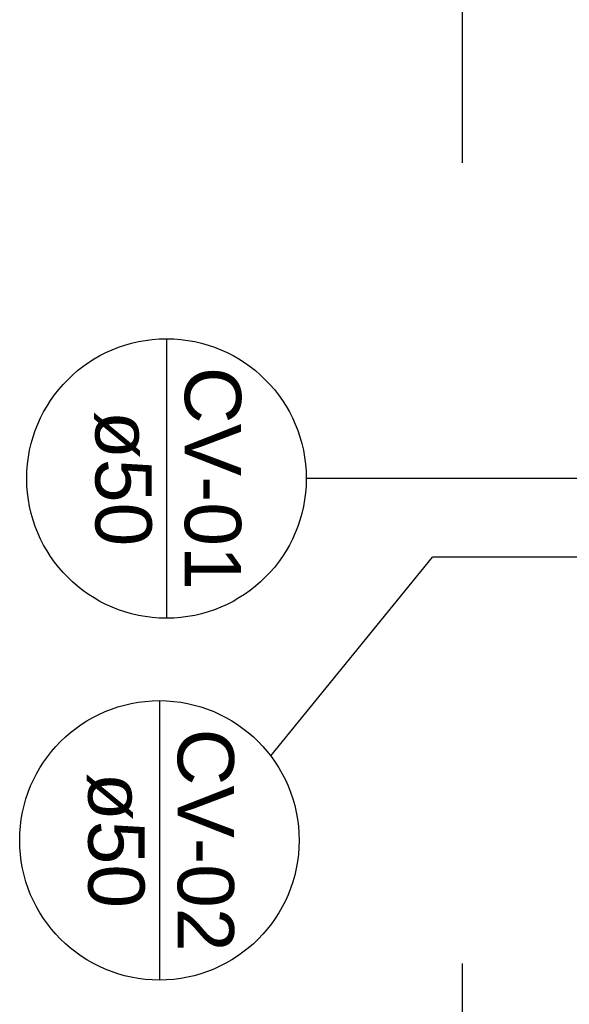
# Model space of a CAD drawing. Header units: millimetres. Extents: x -20654 to 2526, y -8238 to 977.
# Tile 101 of 219: x -10313.505 to -10312.633, y -4121.374 to -4119.812. Entities that reach past the tile are written whole.
import ezdxf

# ---------------------------------------------------------------- set-up
doc = ezdxf.new("R2010")
doc.units = ezdxf.units.MM
doc.linetypes.add('HIDDEN2', pattern=[0.47625, 0.3175, -0.15875])
for name, color, linetype in [('CV-Indicação coluna', 7, 'Continuous'), ('P-PIPE-IDEN', 7, 'Continuous'), ('TQ-Conexões', 7, 'Continuous')]:
    doc.layers.add(name, color=color, linetype=linetype)
doc.styles.add('Arial_9', font='arial.ttf', dxfattribs={"height": 0.0625})

# ---------------------------------------------------------------- blocks, each defined once
blk = doc.blocks.new('Anotacao_Coluna - Coluna-1332778-9 COBERTURA')
at = {"layer": 'P-PIPE-IDEN'}
blk.add_line((-0.006203, 0), (0.006203, 0), dxfattribs=at)
blk.add_circle((0, 0), 0.006203, dxfattribs=at)

msp = doc.modelspace()

# ---------------------------------------------------------------- linework, layer by layer
msp.add_line((-10313.1067, -4120.9794), (-10312.8501, -4120.6643))
at = {"layer": 'CV-Indicação coluna'}
for p, q in [((-10312.4334, -4120.5396), (-10313.0502, -4120.5396)), ((-10312.5417, -4120.6643), (-10312.8501, -4120.6643))]:
    msp.add_line(p, q, dxfattribs=at)
at = {"layer": 'TQ-Conexões', "color": 244, "linetype": 'HIDDEN2', "ltscale": 8, "true_color": 0x991b1e}
msp.add_lwpolyline([(-10312.8022, -4116.144), (-10309.3081, -4116.144), (-10309.3081, -4123.8491), (-10312.8022, -4123.8491)], close=True, dxfattribs=at)
msp.add_lwpolyline([(-10312.8022, -4116.144), (-10309.3081, -4116.144), (-10309.3081, -4123.8491), (-10312.8022, -4123.8491)], close=True, dxfattribs=at)

# ---------------------------------------------------------------- block references
at = {"layer": 'CV-Indicação coluna', "xscale": 35.72792670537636, "yscale": 35.72792670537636, "zscale": 35.72792670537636, "rotation": 270}
for p in [(-10313.2719, -4120.5396), (-10313.2832, -4121.1136)]:
    msp.add_blockref('Anotacao_Coluna - Coluna-1332778-9 COBERTURA', p, dxfattribs=at)

# ---------------------------------------------------------------- texts
at = {"layer": 'CV-Indicação coluna', "char_height": 0.08932, "attachment_point": 1, "rotation": 270, "style": 'Arial_9'}
for s, insert, width in [('CV-01', (-10313.1536, -4120.3625), 0.426775), ('ø50', (-10313.2954, -4120.4322), 0.257784), ('CV-02', (-10313.1649, -4120.9364), 0.426775), ('ø50', (-10313.3067, -4121.0061), 0.257784)]:
    msp.add_mtext(s, dxfattribs=dict(at, insert=insert, width=width))

doc.saveas('drawing.dxf')
